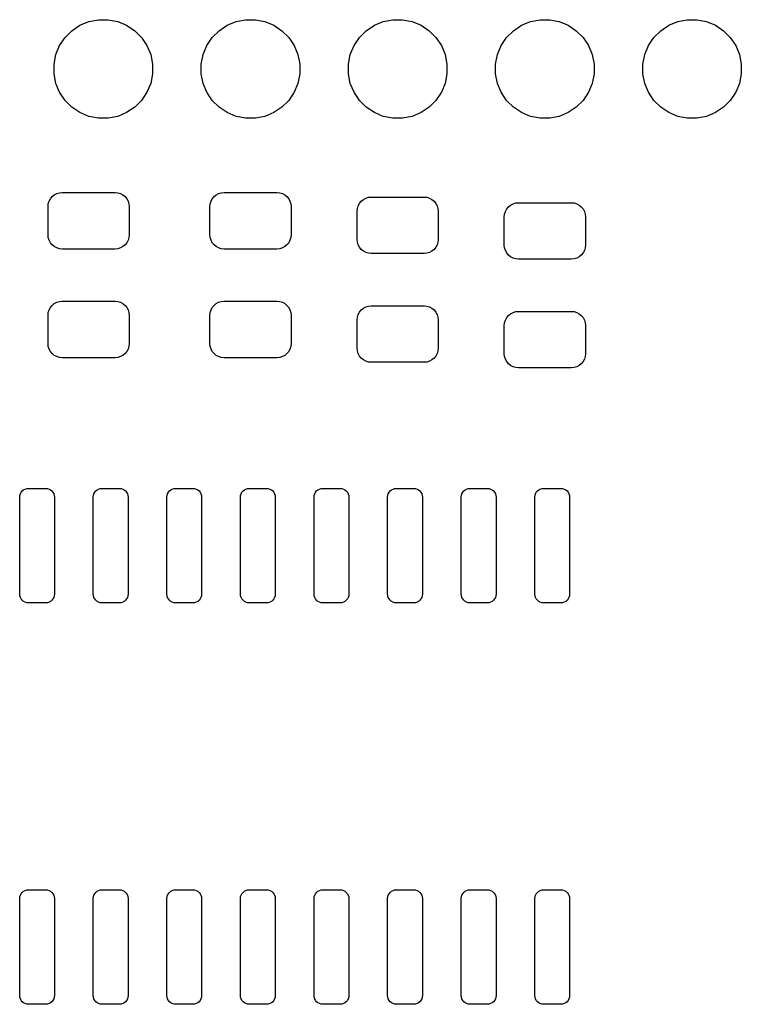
# Model space of a CAD drawing. Extents: x -0.28 to 2.62, y -2.15 to -0.12.
# Tile 3 of 7: x 0.65 to 1.14, y -1.06 to -0.39. Entities that reach past the tile are written whole.
import ezdxf

# ---------------------------------------------------------------- set-up
doc = ezdxf.new("R2010")
doc.units = 0
doc.header["$MEASUREMENT"] = 0
doc.layers.add('BLACK', color=7, linetype='CONTINUOUS')

msp = doc.modelspace()

# ---------------------------------------------------------------- linework, layer by layer
at = {"layer": 'BLACK', "linetype": 'CONTINUOUS'}
for p, q in [((0.694149, -0.390344), (0.700239, -0.387821)), ((0.700239, -0.387821), (0.706704, -0.386535)), ((0.706704, -0.386535), (0.713296, -0.386535)), ((0.713296, -0.386535), (0.719761, -0.387821)), ((0.719761, -0.387821), (0.725851, -0.390344)), ((0.794149, -0.390344), (0.800239, -0.387821)), ((0.800239, -0.387821), (0.806704, -0.386535)), ((0.806704, -0.386535), (0.813296, -0.386535)), ((0.813296, -0.386535), (0.819761, -0.387821)), ((0.819761, -0.387821), (0.825851, -0.390344)), ((0.894149, -0.390344), (0.900239, -0.387821)), ((0.900239, -0.387821), (0.906704, -0.386535)), ((0.906704, -0.386535), (0.913296, -0.386535)), ((0.913296, -0.386535), (0.919761, -0.387821)), ((0.919761, -0.387821), (0.925851, -0.390344)), ((0.994149, -0.390344), (1.00024, -0.387821)), ((1.00024, -0.387821), (1.0067, -0.386535)), ((1.0067, -0.386535), (1.0133, -0.386535)), ((1.0133, -0.386535), (1.01976, -0.387821)), ((1.01976, -0.387821), (1.02585, -0.390344)), ((1.09415, -0.390344), (1.10024, -0.387821)), ((1.10024, -0.387821), (1.1067, -0.386535)), ((1.1067, -0.386535), (1.1133, -0.386535)), ((1.1133, -0.386535), (1.11976, -0.387821)), ((1.11976, -0.387821), (1.12585, -0.390344)), ((0.684006, -0.398668), (0.688668, -0.394006)), ((0.688668, -0.394006), (0.694149, -0.390344)), ((0.725851, -0.390344), (0.731332, -0.394006)), ((0.731332, -0.394006), (0.735994, -0.398668)), ((0.784006, -0.398668), (0.788668, -0.394006)), ((0.788668, -0.394006), (0.794149, -0.390344)), ((0.825851, -0.390344), (0.831332, -0.394006)), ((0.831332, -0.394006), (0.835994, -0.398668)), ((0.884006, -0.398668), (0.888668, -0.394006)), ((0.888668, -0.394006), (0.894149, -0.390344)), ((0.925851, -0.390344), (0.931332, -0.394006)), ((0.931332, -0.394006), (0.935994, -0.398668)), ((0.984006, -0.398668), (0.988668, -0.394006)), ((0.988668, -0.394006), (0.994149, -0.390344)), ((1.02585, -0.390344), (1.03133, -0.394006)), ((1.03133, -0.394006), (1.03599, -0.398668)), ((1.08401, -0.398668), (1.08867, -0.394006)), ((1.08867, -0.394006), (1.09415, -0.390344)), ((1.12585, -0.390344), (1.13133, -0.394006)), ((1.13133, -0.394006), (1.13599, -0.398668)), ((0.680344, -0.404149), (0.684006, -0.398668)), ((0.735994, -0.398668), (0.739656, -0.404149)), ((0.780344, -0.404149), (0.784006, -0.398668)), ((0.835994, -0.398668), (0.839656, -0.404149)), ((0.880344, -0.404149), (0.884006, -0.398668)), ((0.935994, -0.398668), (0.939656, -0.404149)), ((0.980344, -0.404149), (0.984006, -0.398668)), ((1.03599, -0.398668), (1.03966, -0.404149)), ((1.08034, -0.404149), (1.08401, -0.398668)), ((1.13599, -0.398668), (1.13966, -0.404149)), ((0.677821, -0.410239), (0.680344, -0.404149)), ((0.739656, -0.404149), (0.742179, -0.410239)), ((0.777821, -0.410239), (0.780344, -0.404149)), ((0.839656, -0.404149), (0.842179, -0.410239)), ((0.877821, -0.410239), (0.880344, -0.404149)), ((0.939656, -0.404149), (0.942179, -0.410239)), ((0.977821, -0.410239), (0.980344, -0.404149)), ((1.03966, -0.404149), (1.04218, -0.410239)), ((1.07782, -0.410239), (1.08034, -0.404149)), ((1.13966, -0.404149), (1.14218, -0.410239)), ((0.676535, -0.416704), (0.677821, -0.410239)), ((0.742179, -0.410239), (0.743465, -0.416704)), ((0.776535, -0.416704), (0.777821, -0.410239)), ((0.842179, -0.410239), (0.843465, -0.416704)), ((0.876535, -0.416704), (0.877821, -0.410239)), ((0.942179, -0.410239), (0.943465, -0.416704)), ((0.976535, -0.416704), (0.977821, -0.410239)), ((1.04218, -0.410239), (1.04346, -0.416704)), ((1.07654, -0.416704), (1.07782, -0.410239)), ((1.14218, -0.410239), (1.14346, -0.416704)), ((0.676535, -0.423296), (0.676535, -0.416704)), ((0.743465, -0.416704), (0.743465, -0.423296)), ((0.776535, -0.423296), (0.776535, -0.416704)), ((0.843465, -0.416704), (0.843465, -0.423296)), ((0.876535, -0.423296), (0.876535, -0.416704)), ((0.943465, -0.416704), (0.943465, -0.423296)), ((0.976535, -0.423296), (0.976535, -0.416704)), ((1.04346, -0.416704), (1.04346, -0.423296)), ((1.07654, -0.423296), (1.07654, -0.416704)), ((1.14346, -0.416704), (1.14346, -0.423296)), ((0.677821, -0.429761), (0.676535, -0.423296)), ((0.743465, -0.423296), (0.742179, -0.429761)), ((0.777821, -0.429761), (0.776535, -0.423296)), ((0.843465, -0.423296), (0.842179, -0.429761)), ((0.877821, -0.429761), (0.876535, -0.423296)), ((0.943465, -0.423296), (0.942179, -0.429761)), ((0.977821, -0.429761), (0.976535, -0.423296)), ((1.04346, -0.423296), (1.04218, -0.429761)), ((1.07782, -0.429761), (1.07654, -0.423296)), ((1.14346, -0.423296), (1.14218, -0.429761)), ((0.680344, -0.435851), (0.677821, -0.429761)), ((0.742179, -0.429761), (0.739656, -0.435851)), ((0.780344, -0.435851), (0.777821, -0.429761)), ((0.842179, -0.429761), (0.839656, -0.435851)), ((0.880344, -0.435851), (0.877821, -0.429761)), ((0.942179, -0.429761), (0.939656, -0.435851)), ((0.980344, -0.435851), (0.977821, -0.429761)), ((1.04218, -0.429761), (1.03966, -0.435851)), ((1.08034, -0.435851), (1.07782, -0.429761)), ((1.14218, -0.429761), (1.13966, -0.435851)), ((0.684006, -0.441332), (0.680344, -0.435851)), ((0.739656, -0.435851), (0.735994, -0.441332)), ((0.784006, -0.441332), (0.780344, -0.435851)), ((0.839656, -0.435851), (0.835994, -0.441332)), ((0.884006, -0.441332), (0.880344, -0.435851)), ((0.939656, -0.435851), (0.935994, -0.441332)), ((0.984006, -0.441332), (0.980344, -0.435851)), ((1.03966, -0.435851), (1.03599, -0.441332)), ((1.08401, -0.441332), (1.08034, -0.435851)), ((1.13966, -0.435851), (1.13599, -0.441332)), ((0.688668, -0.445994), (0.684006, -0.441332)), ((0.694149, -0.449656), (0.688668, -0.445994)), ((0.731332, -0.445994), (0.725851, -0.449656)), ((0.735994, -0.441332), (0.731332, -0.445994)), ((0.788668, -0.445994), (0.784006, -0.441332)), ((0.794149, -0.449656), (0.788668, -0.445994)), ((0.831332, -0.445994), (0.825851, -0.449656)), ((0.835994, -0.441332), (0.831332, -0.445994)), ((0.888668, -0.445994), (0.884006, -0.441332)), ((0.894149, -0.449656), (0.888668, -0.445994)), ((0.931332, -0.445994), (0.925851, -0.449656)), ((0.935994, -0.441332), (0.931332, -0.445994)), ((0.988668, -0.445994), (0.984006, -0.441332)), ((0.994149, -0.449656), (0.988668, -0.445994)), ((1.03133, -0.445994), (1.02585, -0.449656)), ((1.03599, -0.441332), (1.03133, -0.445994)), ((1.08867, -0.445994), (1.08401, -0.441332)), ((1.09415, -0.449656), (1.08867, -0.445994)), ((1.13133, -0.445994), (1.12585, -0.449656)), ((1.13599, -0.441332), (1.13133, -0.445994)), ((0.700239, -0.452179), (0.694149, -0.449656)), ((0.706704, -0.453465), (0.700239, -0.452179)), ((0.713296, -0.453465), (0.706704, -0.453465)), ((0.719761, -0.452179), (0.713296, -0.453465)), ((0.725851, -0.449656), (0.719761, -0.452179)), ((0.800239, -0.452179), (0.794149, -0.449656)), ((0.806704, -0.453465), (0.800239, -0.452179)), ((0.813296, -0.453465), (0.806704, -0.453465)), ((0.819761, -0.452179), (0.813296, -0.453465)), ((0.825851, -0.449656), (0.819761, -0.452179)), ((0.900239, -0.452179), (0.894149, -0.449656)), ((0.906704, -0.453465), (0.900239, -0.452179)), ((0.913296, -0.453465), (0.906704, -0.453465)), ((0.919761, -0.452179), (0.913296, -0.453465)), ((0.925851, -0.449656), (0.919761, -0.452179)), ((1.00024, -0.452179), (0.994149, -0.449656)), ((1.0067, -0.453465), (1.00024, -0.452179)), ((1.0133, -0.453465), (1.0067, -0.453465)), ((1.01976, -0.452179), (1.0133, -0.453465)), ((1.02585, -0.449656), (1.01976, -0.452179)), ((1.10024, -0.452179), (1.09415, -0.449656)), ((1.1067, -0.453465), (1.10024, -0.452179)), ((1.1133, -0.453465), (1.1067, -0.453465)), ((1.11976, -0.452179), (1.1133, -0.453465)), ((1.12585, -0.449656), (1.11976, -0.452179)), ((0.673171, -0.509822), (0.674058, -0.508163)), ((0.674058, -0.508163), (0.675252, -0.506708)), ((0.675252, -0.506708), (0.676706, -0.505515)), ((0.676706, -0.505515), (0.678365, -0.504628)), ((0.678365, -0.504628), (0.680165, -0.504082)), ((0.680165, -0.504082), (0.682037, -0.503898)), ((0.682037, -0.503898), (0.717963, -0.503898)), ((0.717963, -0.503898), (0.719835, -0.504082)), ((0.719835, -0.504082), (0.721635, -0.504628)), ((0.721635, -0.504628), (0.723294, -0.505515)), ((0.723294, -0.505515), (0.724748, -0.506708)), ((0.724748, -0.506708), (0.725942, -0.508163)), ((0.725942, -0.508163), (0.726829, -0.509822)), ((0.783171, -0.509822), (0.784058, -0.508163)), ((0.784058, -0.508163), (0.785252, -0.506708)), ((0.785252, -0.506708), (0.786706, -0.505515)), ((0.786706, -0.505515), (0.788365, -0.504628)), ((0.788365, -0.504628), (0.790165, -0.504082)), ((0.790165, -0.504082), (0.792037, -0.503898)), ((0.792037, -0.503898), (0.827963, -0.503898)), ((0.827963, -0.503898), (0.829835, -0.504082)), ((0.829835, -0.504082), (0.831635, -0.504628)), ((0.831635, -0.504628), (0.833294, -0.505515)), ((0.833294, -0.505515), (0.834748, -0.506708)), ((0.834748, -0.506708), (0.835942, -0.508163)), ((0.835942, -0.508163), (0.836829, -0.509822)), ((0.886706, -0.508605), (0.888365, -0.507719)), ((0.888365, -0.507719), (0.890165, -0.507173)), ((0.890165, -0.507173), (0.892037, -0.506988)), ((0.892037, -0.506988), (0.927963, -0.506988)), ((0.927963, -0.506988), (0.929835, -0.507173)), ((0.929835, -0.507173), (0.931635, -0.507719)), ((0.931635, -0.507719), (0.933294, -0.508605)), ((0.672441, -0.513494), (0.672625, -0.511622)), ((0.672441, -0.532687), (0.672441, -0.513494)), ((0.672625, -0.511622), (0.673171, -0.509822)), ((0.726829, -0.509822), (0.727375, -0.511622)), ((0.727375, -0.511622), (0.727559, -0.513494)), ((0.727559, -0.513494), (0.727559, -0.532687)), ((0.782441, -0.513494), (0.782625, -0.511622)), ((0.782441, -0.532687), (0.782441, -0.513494)), ((0.782625, -0.511622), (0.783171, -0.509822)), ((0.836829, -0.509822), (0.837375, -0.511622)), ((0.837375, -0.511622), (0.837559, -0.513494)), ((0.837559, -0.513494), (0.837559, -0.532687)), ((0.882441, -0.516585), (0.882625, -0.514712)), ((0.882625, -0.514712), (0.883171, -0.512912)), ((0.883171, -0.512912), (0.884058, -0.511253)), ((0.884058, -0.511253), (0.885252, -0.509799)), ((0.885252, -0.509799), (0.886706, -0.508605)), ((0.933294, -0.508605), (0.934748, -0.509799)), ((0.934748, -0.509799), (0.935942, -0.511253)), ((0.935942, -0.511253), (0.936829, -0.512912)), ((0.936829, -0.512912), (0.937375, -0.514712)), ((0.937375, -0.514712), (0.937559, -0.516585)), ((0.984058, -0.515072), (0.985252, -0.513618)), ((0.985252, -0.513618), (0.986706, -0.512424)), ((0.986706, -0.512424), (0.988365, -0.511538)), ((0.988365, -0.511538), (0.990165, -0.510991)), ((0.990165, -0.510991), (0.992037, -0.510807)), ((0.992037, -0.510807), (1.02796, -0.510807)), ((1.02796, -0.510807), (1.02983, -0.510991)), ((1.02983, -0.510991), (1.03164, -0.511538)), ((1.03164, -0.511538), (1.03329, -0.512424)), ((1.03329, -0.512424), (1.03475, -0.513618)), ((1.03475, -0.513618), (1.03594, -0.515072)), ((0.882441, -0.535778), (0.882441, -0.516585)), ((0.937559, -0.516585), (0.937559, -0.535778)), ((0.982441, -0.520404), (0.982625, -0.518531)), ((0.982441, -0.539596), (0.982441, -0.520404)), ((0.982625, -0.518531), (0.983171, -0.516731)), ((0.983171, -0.516731), (0.984058, -0.515072)), ((1.03594, -0.515072), (1.03683, -0.516731)), ((1.03683, -0.516731), (1.03737, -0.518531)), ((1.03737, -0.518531), (1.03756, -0.520404)), ((1.03756, -0.520404), (1.03756, -0.539596)), ((0.672625, -0.534559), (0.672441, -0.532687)), ((0.673171, -0.536359), (0.672625, -0.534559)), ((0.727375, -0.534559), (0.726829, -0.536359)), ((0.727559, -0.532687), (0.727375, -0.534559)), ((0.782625, -0.534559), (0.782441, -0.532687)), ((0.783171, -0.536359), (0.782625, -0.534559)), ((0.837375, -0.534559), (0.836829, -0.536359)), ((0.837559, -0.532687), (0.837375, -0.534559)), ((0.674058, -0.538019), (0.673171, -0.536359)), ((0.675252, -0.539473), (0.674058, -0.538019)), ((0.676706, -0.540666), (0.675252, -0.539473)), ((0.678365, -0.541553), (0.676706, -0.540666)), ((0.680165, -0.542099), (0.678365, -0.541553)), ((0.721635, -0.541553), (0.719835, -0.542099)), ((0.723294, -0.540666), (0.721635, -0.541553)), ((0.724748, -0.539473), (0.723294, -0.540666)), ((0.725942, -0.538019), (0.724748, -0.539473)), ((0.726829, -0.536359), (0.725942, -0.538019)), ((0.784058, -0.538019), (0.783171, -0.536359)), ((0.785252, -0.539473), (0.784058, -0.538019)), ((0.786706, -0.540666), (0.785252, -0.539473)), ((0.788365, -0.541553), (0.786706, -0.540666)), ((0.790165, -0.542099), (0.788365, -0.541553)), ((0.831635, -0.541553), (0.829835, -0.542099)), ((0.833294, -0.540666), (0.831635, -0.541553)), ((0.834748, -0.539473), (0.833294, -0.540666)), ((0.835942, -0.538019), (0.834748, -0.539473)), ((0.836829, -0.536359), (0.835942, -0.538019)), ((0.882625, -0.53765), (0.882441, -0.535778)), ((0.883171, -0.53945), (0.882625, -0.53765)), ((0.884058, -0.541109), (0.883171, -0.53945)), ((0.885252, -0.542563), (0.884058, -0.541109)), ((0.935942, -0.541109), (0.934748, -0.542563)), ((0.936829, -0.53945), (0.935942, -0.541109)), ((0.937375, -0.53765), (0.936829, -0.53945)), ((0.937559, -0.535778), (0.937375, -0.53765)), ((0.982625, -0.541469), (0.982441, -0.539596)), ((0.983171, -0.543269), (0.982625, -0.541469)), ((1.03737, -0.541469), (1.03683, -0.543269)), ((1.03756, -0.539596), (1.03737, -0.541469)), ((0.682037, -0.542283), (0.680165, -0.542099)), ((0.717963, -0.542283), (0.682037, -0.542283)), ((0.719835, -0.542099), (0.717963, -0.542283)), ((0.792037, -0.542283), (0.790165, -0.542099)), ((0.827963, -0.542283), (0.792037, -0.542283)), ((0.829835, -0.542099), (0.827963, -0.542283)), ((0.886706, -0.543757), (0.885252, -0.542563)), ((0.888365, -0.544644), (0.886706, -0.543757)), ((0.890165, -0.54519), (0.888365, -0.544644)), ((0.892037, -0.545374), (0.890165, -0.54519)), ((0.927963, -0.545374), (0.892037, -0.545374)), ((0.929835, -0.54519), (0.927963, -0.545374)), ((0.931635, -0.544644), (0.929835, -0.54519)), ((0.933294, -0.543757), (0.931635, -0.544644)), ((0.934748, -0.542563), (0.933294, -0.543757)), ((0.984058, -0.544928), (0.983171, -0.543269)), ((0.985252, -0.546382), (0.984058, -0.544928)), ((0.986706, -0.547576), (0.985252, -0.546382)), ((0.988365, -0.548462), (0.986706, -0.547576)), ((1.03329, -0.547576), (1.03164, -0.548462)), ((1.03475, -0.546382), (1.03329, -0.547576)), ((1.03594, -0.544928), (1.03475, -0.546382)), ((1.03683, -0.543269), (1.03594, -0.544928)), ((0.990165, -0.549009), (0.988365, -0.548462)), ((0.992037, -0.549193), (0.990165, -0.549009)), ((1.02796, -0.549193), (0.992037, -0.549193)), ((1.02983, -0.549009), (1.02796, -0.549193)), ((1.03164, -0.548462), (1.02983, -0.549009)), ((0.674058, -0.581981), (0.675252, -0.580527)), ((0.675252, -0.580527), (0.676706, -0.579334)), ((0.676706, -0.579334), (0.678365, -0.578447)), ((0.678365, -0.578447), (0.680165, -0.577901)), ((0.680165, -0.577901), (0.682037, -0.577717)), ((0.682037, -0.577717), (0.717963, -0.577717)), ((0.717963, -0.577717), (0.719835, -0.577901)), ((0.719835, -0.577901), (0.721635, -0.578447)), ((0.721635, -0.578447), (0.723294, -0.579334)), ((0.723294, -0.579334), (0.724748, -0.580527)), ((0.724748, -0.580527), (0.725942, -0.581981)), ((0.784058, -0.581981), (0.785252, -0.580527)), ((0.785252, -0.580527), (0.786706, -0.579334)), ((0.786706, -0.579334), (0.788365, -0.578447)), ((0.788365, -0.578447), (0.790165, -0.577901)), ((0.790165, -0.577901), (0.792037, -0.577717)), ((0.792037, -0.577717), (0.827963, -0.577717)), ((0.827963, -0.577717), (0.829835, -0.577901)), ((0.829835, -0.577901), (0.831635, -0.578447)), ((0.831635, -0.578447), (0.833294, -0.579334)), ((0.833294, -0.579334), (0.834748, -0.580527)), ((0.834748, -0.580527), (0.835942, -0.581981)), ((0.886706, -0.582424), (0.888365, -0.581538)), ((0.888365, -0.581538), (0.890165, -0.580991)), ((0.890165, -0.580991), (0.892037, -0.580807)), ((0.892037, -0.580807), (0.927963, -0.580807)), ((0.927963, -0.580807), (0.929835, -0.580991)), ((0.929835, -0.580991), (0.931635, -0.581538)), ((0.931635, -0.581538), (0.933294, -0.582424)), ((0.672441, -0.587313), (0.672625, -0.585441)), ((0.672441, -0.606506), (0.672441, -0.587313)), ((0.672625, -0.585441), (0.673171, -0.583641)), ((0.673171, -0.583641), (0.674058, -0.581981)), ((0.725942, -0.581981), (0.726829, -0.583641)), ((0.726829, -0.583641), (0.727375, -0.585441)), ((0.727375, -0.585441), (0.727559, -0.587313)), ((0.727559, -0.587313), (0.727559, -0.606506)), ((0.782441, -0.587313), (0.782625, -0.585441)), ((0.782441, -0.606506), (0.782441, -0.587313)), ((0.782625, -0.585441), (0.783171, -0.583641)), ((0.783171, -0.583641), (0.784058, -0.581981)), ((0.835942, -0.581981), (0.836829, -0.583641)), ((0.836829, -0.583641), (0.837375, -0.585441)), ((0.837375, -0.585441), (0.837559, -0.587313)), ((0.837559, -0.587313), (0.837559, -0.606506)), ((0.882625, -0.588531), (0.883171, -0.586731)), ((0.883171, -0.586731), (0.884058, -0.585072)), ((0.884058, -0.585072), (0.885252, -0.583618)), ((0.885252, -0.583618), (0.886706, -0.582424)), ((0.933294, -0.582424), (0.934748, -0.583618)), ((0.934748, -0.583618), (0.935942, -0.585072)), ((0.935942, -0.585072), (0.936829, -0.586731)), ((0.936829, -0.586731), (0.937375, -0.588531)), ((0.984058, -0.588891), (0.985252, -0.587437)), ((0.985252, -0.587437), (0.986706, -0.586243)), ((0.986706, -0.586243), (0.988365, -0.585356)), ((0.988365, -0.585356), (0.990165, -0.58481)), ((0.990165, -0.58481), (0.992037, -0.584626)), ((0.992037, -0.584626), (1.02796, -0.584626)), ((1.02796, -0.584626), (1.02983, -0.58481)), ((1.02983, -0.58481), (1.03164, -0.585356)), ((1.03164, -0.585356), (1.03329, -0.586243)), ((1.03329, -0.586243), (1.03475, -0.587437)), ((1.03475, -0.587437), (1.03594, -0.588891)), ((0.882441, -0.590404), (0.882625, -0.588531)), ((0.882441, -0.609596), (0.882441, -0.590404)), ((0.937375, -0.588531), (0.937559, -0.590404)), ((0.937559, -0.590404), (0.937559, -0.609596)), ((0.982441, -0.594222), (0.982625, -0.59235)), ((0.982441, -0.613415), (0.982441, -0.594222)), ((0.982625, -0.59235), (0.983171, -0.59055)), ((0.983171, -0.59055), (0.984058, -0.588891)), ((1.03594, -0.588891), (1.03683, -0.59055)), ((1.03683, -0.59055), (1.03737, -0.59235)), ((1.03737, -0.59235), (1.03756, -0.594222)), ((1.03756, -0.594222), (1.03756, -0.613415)), ((0.672625, -0.608378), (0.672441, -0.606506)), ((0.673171, -0.610178), (0.672625, -0.608378)), ((0.727375, -0.608378), (0.726829, -0.610178)), ((0.727559, -0.606506), (0.727375, -0.608378)), ((0.782625, -0.608378), (0.782441, -0.606506)), ((0.783171, -0.610178), (0.782625, -0.608378)), ((0.837375, -0.608378), (0.836829, -0.610178)), ((0.837559, -0.606506), (0.837375, -0.608378)), ((0.674058, -0.611837), (0.673171, -0.610178)), ((0.675252, -0.613292), (0.674058, -0.611837)), ((0.676706, -0.614485), (0.675252, -0.613292)), ((0.678365, -0.615372), (0.676706, -0.614485)), ((0.723294, -0.614485), (0.721635, -0.615372)), ((0.724748, -0.613292), (0.723294, -0.614485)), ((0.725942, -0.611837), (0.724748, -0.613292)), ((0.726829, -0.610178), (0.725942, -0.611837)), ((0.784058, -0.611837), (0.783171, -0.610178)), ((0.785252, -0.613292), (0.784058, -0.611837)), ((0.786706, -0.614485), (0.785252, -0.613292)), ((0.788365, -0.615372), (0.786706, -0.614485)), ((0.833294, -0.614485), (0.831635, -0.615372)), ((0.834748, -0.613292), (0.833294, -0.614485)), ((0.835942, -0.611837), (0.834748, -0.613292)), ((0.836829, -0.610178), (0.835942, -0.611837)), ((0.882625, -0.611469), (0.882441, -0.609596)), ((0.883171, -0.613269), (0.882625, -0.611469)), ((0.884058, -0.614928), (0.883171, -0.613269)), ((0.885252, -0.616382), (0.884058, -0.614928)), ((0.935942, -0.614928), (0.934748, -0.616382)), ((0.936829, -0.613269), (0.935942, -0.614928)), ((0.937375, -0.611469), (0.936829, -0.613269)), ((0.937559, -0.609596), (0.937375, -0.611469)), ((0.982625, -0.615288), (0.982441, -0.613415)), ((1.03756, -0.613415), (1.03737, -0.615288)), ((0.680165, -0.615918), (0.678365, -0.615372)), ((0.682037, -0.616102), (0.680165, -0.615918)), ((0.717963, -0.616102), (0.682037, -0.616102)), ((0.719835, -0.615918), (0.717963, -0.616102)), ((0.721635, -0.615372), (0.719835, -0.615918)), ((0.790165, -0.615918), (0.788365, -0.615372)), ((0.792037, -0.616102), (0.790165, -0.615918)), ((0.827963, -0.616102), (0.792037, -0.616102)), ((0.829835, -0.615918), (0.827963, -0.616102)), ((0.831635, -0.615372), (0.829835, -0.615918)), ((0.886706, -0.617576), (0.885252, -0.616382)), ((0.888365, -0.618462), (0.886706, -0.617576)), ((0.890165, -0.619009), (0.888365, -0.618462)), ((0.892037, -0.619193), (0.890165, -0.619009)), ((0.927963, -0.619193), (0.892037, -0.619193)), ((0.929835, -0.619009), (0.927963, -0.619193)), ((0.931635, -0.618462), (0.929835, -0.619009)), ((0.933294, -0.617576), (0.931635, -0.618462)), ((0.934748, -0.616382), (0.933294, -0.617576)), ((0.983171, -0.617088), (0.982625, -0.615288)), ((0.984058, -0.618747), (0.983171, -0.617088)), ((0.985252, -0.620201), (0.984058, -0.618747)), ((0.986706, -0.621395), (0.985252, -0.620201)), ((0.988365, -0.622281), (0.986706, -0.621395)), ((1.03329, -0.621395), (1.03164, -0.622281)), ((1.03475, -0.620201), (1.03329, -0.621395)), ((1.03594, -0.618747), (1.03475, -0.620201)), ((1.03683, -0.617088), (1.03594, -0.618747)), ((1.03737, -0.615288), (1.03683, -0.617088)), ((0.990165, -0.622827), (0.988365, -0.622281)), ((0.992037, -0.623012), (0.990165, -0.622827)), ((1.02796, -0.623012), (0.992037, -0.623012)), ((1.02983, -0.622827), (1.02796, -0.623012)), ((1.03164, -0.622281), (1.02983, -0.622827)), ((0.653302, -0.709557), (0.653639, -0.708449)), ((0.653639, -0.708449), (0.654184, -0.707428)), ((0.654184, -0.707428), (0.654919, -0.706533)), ((0.654919, -0.706533), (0.655814, -0.705798)), ((0.655814, -0.705798), (0.656835, -0.705253)), ((0.656835, -0.705253), (0.657942, -0.704917)), ((0.657942, -0.704917), (0.659094, -0.704803)), ((0.659094, -0.704803), (0.670906, -0.704803)), ((0.670906, -0.704803), (0.672058, -0.704917)), ((0.672058, -0.704917), (0.673165, -0.705253)), ((0.673165, -0.705253), (0.674186, -0.705798)), ((0.674186, -0.705798), (0.675081, -0.706533)), ((0.675081, -0.706533), (0.675816, -0.707428)), ((0.675816, -0.707428), (0.676361, -0.708449)), ((0.676361, -0.708449), (0.676698, -0.709557)), ((0.703302, -0.709557), (0.703639, -0.708449)), ((0.703639, -0.708449), (0.704184, -0.707428)), ((0.704184, -0.707428), (0.704919, -0.706533)), ((0.704919, -0.706533), (0.705814, -0.705798)), ((0.705814, -0.705798), (0.706835, -0.705253)), ((0.706835, -0.705253), (0.707942, -0.704917)), ((0.707942, -0.704917), (0.709094, -0.704803)), ((0.709094, -0.704803), (0.720906, -0.704803)), ((0.720906, -0.704803), (0.722058, -0.704917)), ((0.722058, -0.704917), (0.723165, -0.705253)), ((0.723165, -0.705253), (0.724186, -0.705798)), ((0.724186, -0.705798), (0.725081, -0.706533)), ((0.725081, -0.706533), (0.725816, -0.707428)), ((0.725816, -0.707428), (0.726361, -0.708449)), ((0.726361, -0.708449), (0.726698, -0.709557)), ((0.753302, -0.709557), (0.753639, -0.708449)), ((0.753639, -0.708449), (0.754184, -0.707428)), ((0.754184, -0.707428), (0.754919, -0.706533)), ((0.754919, -0.706533), (0.755814, -0.705798)), ((0.755814, -0.705798), (0.756835, -0.705253)), ((0.756835, -0.705253), (0.757942, -0.704917)), ((0.757942, -0.704917), (0.759094, -0.704803)), ((0.759094, -0.704803), (0.770906, -0.704803)), ((0.770906, -0.704803), (0.772058, -0.704917)), ((0.772058, -0.704917), (0.773165, -0.705253)), ((0.773165, -0.705253), (0.774186, -0.705798)), ((0.774186, -0.705798), (0.775081, -0.706533)), ((0.775081, -0.706533), (0.775816, -0.707428)), ((0.775816, -0.707428), (0.776361, -0.708449)), ((0.776361, -0.708449), (0.776698, -0.709557)), ((0.803302, -0.709557), (0.803639, -0.708449)), ((0.803639, -0.708449), (0.804184, -0.707428)), ((0.804184, -0.707428), (0.804919, -0.706533)), ((0.804919, -0.706533), (0.805814, -0.705798)), ((0.805814, -0.705798), (0.806835, -0.705253)), ((0.806835, -0.705253), (0.807942, -0.704917)), ((0.807942, -0.704917), (0.809094, -0.704803)), ((0.809094, -0.704803), (0.820906, -0.704803)), ((0.820906, -0.704803), (0.822058, -0.704917)), ((0.822058, -0.704917), (0.823165, -0.705253)), ((0.823165, -0.705253), (0.824186, -0.705798)), ((0.824186, -0.705798), (0.825081, -0.706533)), ((0.825081, -0.706533), (0.825816, -0.707428)), ((0.825816, -0.707428), (0.826361, -0.708449)), ((0.826361, -0.708449), (0.826698, -0.709557)), ((0.853302, -0.709557), (0.853639, -0.708449)), ((0.853639, -0.708449), (0.854184, -0.707428)), ((0.854184, -0.707428), (0.854919, -0.706533)), ((0.854919, -0.706533), (0.855814, -0.705798)), ((0.855814, -0.705798), (0.856835, -0.705253)), ((0.856835, -0.705253), (0.857942, -0.704917)), ((0.857942, -0.704917), (0.859094, -0.704803)), ((0.859094, -0.704803), (0.870906, -0.704803)), ((0.870906, -0.704803), (0.872058, -0.704917)), ((0.872058, -0.704917), (0.873165, -0.705253)), ((0.873165, -0.705253), (0.874186, -0.705798)), ((0.874186, -0.705798), (0.875081, -0.706533)), ((0.875081, -0.706533), (0.875816, -0.707428)), ((0.875816, -0.707428), (0.876361, -0.708449)), ((0.876361, -0.708449), (0.876698, -0.709557)), ((0.903302, -0.709557), (0.903639, -0.708449)), ((0.903639, -0.708449), (0.904184, -0.707428)), ((0.904184, -0.707428), (0.904919, -0.706533)), ((0.904919, -0.706533), (0.905814, -0.705798)), ((0.905814, -0.705798), (0.906835, -0.705253)), ((0.906835, -0.705253), (0.907942, -0.704917)), ((0.907942, -0.704917), (0.909094, -0.704803)), ((0.909094, -0.704803), (0.920906, -0.704803)), ((0.920906, -0.704803), (0.922058, -0.704917)), ((0.922058, -0.704917), (0.923165, -0.705253)), ((0.923165, -0.705253), (0.924186, -0.705798)), ((0.924186, -0.705798), (0.925081, -0.706533)), ((0.925081, -0.706533), (0.925816, -0.707428)), ((0.925816, -0.707428), (0.926361, -0.708449)), ((0.926361, -0.708449), (0.926698, -0.709557)), ((0.953302, -0.709557), (0.953639, -0.708449)), ((0.953639, -0.708449), (0.954184, -0.707428)), ((0.954184, -0.707428), (0.954919, -0.706533)), ((0.954919, -0.706533), (0.955814, -0.705798)), ((0.955814, -0.705798), (0.956835, -0.705253)), ((0.956835, -0.705253), (0.957942, -0.704917)), ((0.957942, -0.704917), (0.959094, -0.704803)), ((0.959094, -0.704803), (0.970906, -0.704803)), ((0.970906, -0.704803), (0.972058, -0.704917)), ((0.972058, -0.704917), (0.973165, -0.705253)), ((0.973165, -0.705253), (0.974186, -0.705798)), ((0.974186, -0.705798), (0.975081, -0.706533)), ((0.975081, -0.706533), (0.975816, -0.707428)), ((0.975816, -0.707428), (0.976361, -0.708449)), ((0.976361, -0.708449), (0.976698, -0.709557)), ((1.0033, -0.709557), (1.00364, -0.708449)), ((1.00364, -0.708449), (1.00418, -0.707428)), ((1.00418, -0.707428), (1.00492, -0.706533)), ((1.00492, -0.706533), (1.00581, -0.705798)), ((1.00581, -0.705798), (1.00683, -0.705253)), ((1.00683, -0.705253), (1.00794, -0.704917)), ((1.00794, -0.704917), (1.00909, -0.704803)), ((1.00909, -0.704803), (1.02091, -0.704803)), ((1.02091, -0.704803), (1.02206, -0.704917)), ((1.02206, -0.704917), (1.02317, -0.705253)), ((1.02317, -0.705253), (1.02419, -0.705798)), ((1.02419, -0.705798), (1.02508, -0.706533)), ((1.02508, -0.706533), (1.02582, -0.707428)), ((1.02582, -0.707428), (1.02636, -0.708449)), ((1.02636, -0.708449), (1.0267, -0.709557)), ((0.653189, -0.710709), (0.653302, -0.709557)), ((0.653189, -0.776654), (0.653189, -0.710709)), ((0.676698, -0.709557), (0.676811, -0.710709)), ((0.676811, -0.710709), (0.676811, -0.776654)), ((0.703189, -0.710709), (0.703302, -0.709557)), ((0.703189, -0.776654), (0.703189, -0.710709)), ((0.726698, -0.709557), (0.726811, -0.710709)), ((0.726811, -0.710709), (0.726811, -0.776654)), ((0.753189, -0.710709), (0.753302, -0.709557)), ((0.753189, -0.776654), (0.753189, -0.710709)), ((0.776698, -0.709557), (0.776811, -0.710709)), ((0.776811, -0.710709), (0.776811, -0.776654)), ((0.803189, -0.710709), (0.803302, -0.709557)), ((0.803189, -0.776654), (0.803189, -0.710709)), ((0.826698, -0.709557), (0.826811, -0.710709)), ((0.826811, -0.710709), (0.826811, -0.776654)), ((0.853189, -0.710709), (0.853302, -0.709557)), ((0.853189, -0.776654), (0.853189, -0.710709)), ((0.876698, -0.709557), (0.876811, -0.710709)), ((0.876811, -0.710709), (0.876811, -0.776654)), ((0.903189, -0.710709), (0.903302, -0.709557)), ((0.903189, -0.776654), (0.903189, -0.710709)), ((0.926698, -0.709557), (0.926811, -0.710709)), ((0.926811, -0.710709), (0.926811, -0.776654)), ((0.953189, -0.710709), (0.953302, -0.709557)), ((0.953189, -0.776654), (0.953189, -0.710709)), ((0.976698, -0.709557), (0.976811, -0.710709)), ((0.976811, -0.710709), (0.976811, -0.776654)), ((1.00319, -0.710709), (1.0033, -0.709557)), ((1.00319, -0.776654), (1.00319, -0.710709)), ((1.0267, -0.709557), (1.02681, -0.710709)), ((1.02681, -0.710709), (1.02681, -0.776654)), ((0.653302, -0.777806), (0.653189, -0.776654)), ((0.653639, -0.778914), (0.653302, -0.777806)), ((0.654184, -0.779934), (0.653639, -0.778914)), ((0.654919, -0.780829), (0.654184, -0.779934)), ((0.655814, -0.781564), (0.654919, -0.780829)), ((0.656835, -0.78211), (0.655814, -0.781564)), ((0.657942, -0.782446), (0.656835, -0.78211)), ((0.673165, -0.78211), (0.672058, -0.782446)), ((0.674186, -0.781564), (0.673165, -0.78211)), ((0.675081, -0.780829), (0.674186, -0.781564)), ((0.675816, -0.779934), (0.675081, -0.780829)), ((0.676361, -0.778914), (0.675816, -0.779934)), ((0.676698, -0.777806), (0.676361, -0.778914)), ((0.676811, -0.776654), (0.676698, -0.777806)), ((0.703302, -0.777806), (0.703189, -0.776654)), ((0.703639, -0.778914), (0.703302, -0.777806)), ((0.704184, -0.779934), (0.703639, -0.778914)), ((0.704919, -0.780829), (0.704184, -0.779934)), ((0.705814, -0.781564), (0.704919, -0.780829)), ((0.706835, -0.78211), (0.705814, -0.781564)), ((0.707942, -0.782446), (0.706835, -0.78211)), ((0.723165, -0.78211), (0.722058, -0.782446)), ((0.724186, -0.781564), (0.723165, -0.78211)), ((0.725081, -0.780829), (0.724186, -0.781564)), ((0.725816, -0.779934), (0.725081, -0.780829)), ((0.726361, -0.778914), (0.725816, -0.779934)), ((0.726698, -0.777806), (0.726361, -0.778914)), ((0.726811, -0.776654), (0.726698, -0.777806)), ((0.753302, -0.777806), (0.753189, -0.776654)), ((0.753639, -0.778914), (0.753302, -0.777806)), ((0.754184, -0.779934), (0.753639, -0.778914)), ((0.754919, -0.780829), (0.754184, -0.779934)), ((0.755814, -0.781564), (0.754919, -0.780829)), ((0.756835, -0.78211), (0.755814, -0.781564)), ((0.757942, -0.782446), (0.756835, -0.78211)), ((0.773165, -0.78211), (0.772058, -0.782446)), ((0.774186, -0.781564), (0.773165, -0.78211)), ((0.775081, -0.780829), (0.774186, -0.781564)), ((0.775816, -0.779934), (0.775081, -0.780829)), ((0.776361, -0.778914), (0.775816, -0.779934)), ((0.776698, -0.777806), (0.776361, -0.778914)), ((0.776811, -0.776654), (0.776698, -0.777806)), ((0.803302, -0.777806), (0.803189, -0.776654)), ((0.803639, -0.778914), (0.803302, -0.777806)), ((0.804184, -0.779934), (0.803639, -0.778914)), ((0.804919, -0.780829), (0.804184, -0.779934)), ((0.805814, -0.781564), (0.804919, -0.780829)), ((0.806835, -0.78211), (0.805814, -0.781564)), ((0.807942, -0.782446), (0.806835, -0.78211)), ((0.823165, -0.78211), (0.822058, -0.782446)), ((0.824186, -0.781564), (0.823165, -0.78211)), ((0.825081, -0.780829), (0.824186, -0.781564)), ((0.825816, -0.779934), (0.825081, -0.780829)), ((0.826361, -0.778914), (0.825816, -0.779934)), ((0.826698, -0.777806), (0.826361, -0.778914)), ((0.826811, -0.776654), (0.826698, -0.777806)), ((0.853302, -0.777806), (0.853189, -0.776654)), ((0.853639, -0.778914), (0.853302, -0.777806)), ((0.854184, -0.779934), (0.853639, -0.778914)), ((0.854919, -0.780829), (0.854184, -0.779934)), ((0.855814, -0.781564), (0.854919, -0.780829)), ((0.856835, -0.78211), (0.855814, -0.781564)), ((0.857942, -0.782446), (0.856835, -0.78211)), ((0.873165, -0.78211), (0.872058, -0.782446)), ((0.874186, -0.781564), (0.873165, -0.78211)), ((0.875081, -0.780829), (0.874186, -0.781564)), ((0.875816, -0.779934), (0.875081, -0.780829)), ((0.876361, -0.778914), (0.875816, -0.779934)), ((0.876698, -0.777806), (0.876361, -0.778914)), ((0.876811, -0.776654), (0.876698, -0.777806)), ((0.903302, -0.777806), (0.903189, -0.776654)), ((0.903639, -0.778914), (0.903302, -0.777806)), ((0.904184, -0.779934), (0.903639, -0.778914)), ((0.904919, -0.780829), (0.904184, -0.779934)), ((0.905814, -0.781564), (0.904919, -0.780829)), ((0.906835, -0.78211), (0.905814, -0.781564)), ((0.907942, -0.782446), (0.906835, -0.78211)), ((0.923165, -0.78211), (0.922058, -0.782446)), ((0.924186, -0.781564), (0.923165, -0.78211)), ((0.925081, -0.780829), (0.924186, -0.781564)), ((0.925816, -0.779934), (0.925081, -0.780829)), ((0.926361, -0.778914), (0.925816, -0.779934)), ((0.926698, -0.777806), (0.926361, -0.778914)), ((0.926811, -0.776654), (0.926698, -0.777806)), ((0.953302, -0.777806), (0.953189, -0.776654)), ((0.953639, -0.778914), (0.953302, -0.777806)), ((0.954184, -0.779934), (0.953639, -0.778914)), ((0.954919, -0.780829), (0.954184, -0.779934)), ((0.955814, -0.781564), (0.954919, -0.780829)), ((0.956835, -0.78211), (0.955814, -0.781564)), ((0.957942, -0.782446), (0.956835, -0.78211)), ((0.973165, -0.78211), (0.972058, -0.782446)), ((0.974186, -0.781564), (0.973165, -0.78211)), ((0.975081, -0.780829), (0.974186, -0.781564)), ((0.975816, -0.779934), (0.975081, -0.780829)), ((0.976361, -0.778914), (0.975816, -0.779934)), ((0.976698, -0.777806), (0.976361, -0.778914)), ((0.976811, -0.776654), (0.976698, -0.777806)), ((1.0033, -0.777806), (1.00319, -0.776654)), ((1.00364, -0.778914), (1.0033, -0.777806)), ((1.00418, -0.779934), (1.00364, -0.778914)), ((1.00492, -0.780829), (1.00418, -0.779934)), ((1.00581, -0.781564), (1.00492, -0.780829)), ((1.00683, -0.78211), (1.00581, -0.781564)), ((1.00794, -0.782446), (1.00683, -0.78211)), ((1.02317, -0.78211), (1.02206, -0.782446)), ((1.02419, -0.781564), (1.02317, -0.78211)), ((1.02508, -0.780829), (1.02419, -0.781564)), ((1.02582, -0.779934), (1.02508, -0.780829)), ((1.02636, -0.778914), (1.02582, -0.779934)), ((1.0267, -0.777806), (1.02636, -0.778914)), ((1.02681, -0.776654), (1.0267, -0.777806)), ((0.659094, -0.782559), (0.657942, -0.782446)), ((0.670906, -0.782559), (0.659094, -0.782559)), ((0.672058, -0.782446), (0.670906, -0.782559)), ((0.709094, -0.782559), (0.707942, -0.782446)), ((0.720906, -0.782559), (0.709094, -0.782559)), ((0.722058, -0.782446), (0.720906, -0.782559)), ((0.759094, -0.782559), (0.757942, -0.782446)), ((0.770906, -0.782559), (0.759094, -0.782559)), ((0.772058, -0.782446), (0.770906, -0.782559)), ((0.809094, -0.782559), (0.807942, -0.782446)), ((0.820906, -0.782559), (0.809094, -0.782559)), ((0.822058, -0.782446), (0.820906, -0.782559)), ((0.859094, -0.782559), (0.857942, -0.782446)), ((0.870906, -0.782559), (0.859094, -0.782559)), ((0.872058, -0.782446), (0.870906, -0.782559)), ((0.909094, -0.782559), (0.907942, -0.782446)), ((0.920906, -0.782559), (0.909094, -0.782559)), ((0.922058, -0.782446), (0.920906, -0.782559)), ((0.959094, -0.782559), (0.957942, -0.782446)), ((0.970906, -0.782559), (0.959094, -0.782559)), ((0.972058, -0.782446), (0.970906, -0.782559)), ((1.00909, -0.782559), (1.00794, -0.782446)), ((1.02091, -0.782559), (1.00909, -0.782559)), ((1.02206, -0.782446), (1.02091, -0.782559)), ((0.653189, -0.983346), (0.653302, -0.982194)), ((0.653302, -0.982194), (0.653639, -0.981086)), ((0.653639, -0.981086), (0.654184, -0.980066)), ((0.654184, -0.980066), (0.654919, -0.979171)), ((0.654919, -0.979171), (0.655814, -0.978436)), ((0.655814, -0.978436), (0.656835, -0.97789)), ((0.656835, -0.97789), (0.657942, -0.977554)), ((0.657942, -0.977554), (0.659094, -0.977441)), ((0.659094, -0.977441), (0.670906, -0.977441)), ((0.670906, -0.977441), (0.672058, -0.977554)), ((0.672058, -0.977554), (0.673165, -0.97789)), ((0.673165, -0.97789), (0.674186, -0.978436)), ((0.674186, -0.978436), (0.675081, -0.979171)), ((0.675081, -0.979171), (0.675816, -0.980066)), ((0.675816, -0.980066), (0.676361, -0.981086)), ((0.676361, -0.981086), (0.676698, -0.982194)), ((0.676698, -0.982194), (0.676811, -0.983346)), ((0.703189, -0.983346), (0.703302, -0.982194)), ((0.703302, -0.982194), (0.703639, -0.981086)), ((0.703639, -0.981086), (0.704184, -0.980066)), ((0.704184, -0.980066), (0.704919, -0.979171)), ((0.704919, -0.979171), (0.705814, -0.978436)), ((0.705814, -0.978436), (0.706835, -0.97789)), ((0.706835, -0.97789), (0.707942, -0.977554)), ((0.707942, -0.977554), (0.709094, -0.977441)), ((0.709094, -0.977441), (0.720906, -0.977441)), ((0.720906, -0.977441), (0.722058, -0.977554)), ((0.722058, -0.977554), (0.723165, -0.97789)), ((0.723165, -0.97789), (0.724186, -0.978436)), ((0.724186, -0.978436), (0.725081, -0.979171)), ((0.725081, -0.979171), (0.725816, -0.980066)), ((0.725816, -0.980066), (0.726361, -0.981086)), ((0.726361, -0.981086), (0.726698, -0.982194)), ((0.726698, -0.982194), (0.726811, -0.983346)), ((0.753189, -0.983346), (0.753302, -0.982194)), ((0.753302, -0.982194), (0.753639, -0.981086)), ((0.753639, -0.981086), (0.754184, -0.980066)), ((0.754184, -0.980066), (0.754919, -0.979171)), ((0.754919, -0.979171), (0.755814, -0.978436)), ((0.755814, -0.978436), (0.756835, -0.97789)), ((0.756835, -0.97789), (0.757942, -0.977554)), ((0.757942, -0.977554), (0.759094, -0.977441)), ((0.759094, -0.977441), (0.770906, -0.977441)), ((0.770906, -0.977441), (0.772058, -0.977554)), ((0.772058, -0.977554), (0.773165, -0.97789)), ((0.773165, -0.97789), (0.774186, -0.978436)), ((0.774186, -0.978436), (0.775081, -0.979171)), ((0.775081, -0.979171), (0.775816, -0.980066)), ((0.775816, -0.980066), (0.776361, -0.981086)), ((0.776361, -0.981086), (0.776698, -0.982194)), ((0.776698, -0.982194), (0.776811, -0.983346)), ((0.803189, -0.983346), (0.803302, -0.982194)), ((0.803302, -0.982194), (0.803639, -0.981086)), ((0.803639, -0.981086), (0.804184, -0.980066)), ((0.804184, -0.980066), (0.804919, -0.979171)), ((0.804919, -0.979171), (0.805814, -0.978436)), ((0.805814, -0.978436), (0.806835, -0.97789)), ((0.806835, -0.97789), (0.807942, -0.977554)), ((0.807942, -0.977554), (0.809094, -0.977441)), ((0.809094, -0.977441), (0.820906, -0.977441)), ((0.820906, -0.977441), (0.822058, -0.977554)), ((0.822058, -0.977554), (0.823165, -0.97789)), ((0.823165, -0.97789), (0.824186, -0.978436)), ((0.824186, -0.978436), (0.825081, -0.979171)), ((0.825081, -0.979171), (0.825816, -0.980066)), ((0.825816, -0.980066), (0.826361, -0.981086)), ((0.826361, -0.981086), (0.826698, -0.982194)), ((0.826698, -0.982194), (0.826811, -0.983346)), ((0.853189, -0.983346), (0.853302, -0.982194)), ((0.853302, -0.982194), (0.853639, -0.981086)), ((0.853639, -0.981086), (0.854184, -0.980066)), ((0.854184, -0.980066), (0.854919, -0.979171)), ((0.854919, -0.979171), (0.855814, -0.978436)), ((0.855814, -0.978436), (0.856835, -0.97789)), ((0.856835, -0.97789), (0.857942, -0.977554)), ((0.857942, -0.977554), (0.859094, -0.977441)), ((0.859094, -0.977441), (0.870906, -0.977441)), ((0.870906, -0.977441), (0.872058, -0.977554)), ((0.872058, -0.977554), (0.873165, -0.97789)), ((0.873165, -0.97789), (0.874186, -0.978436)), ((0.874186, -0.978436), (0.875081, -0.979171)), ((0.875081, -0.979171), (0.875816, -0.980066)), ((0.875816, -0.980066), (0.876361, -0.981086)), ((0.876361, -0.981086), (0.876698, -0.982194)), ((0.876698, -0.982194), (0.876811, -0.983346)), ((0.903189, -0.983346), (0.903302, -0.982194)), ((0.903302, -0.982194), (0.903639, -0.981086)), ((0.903639, -0.981086), (0.904184, -0.980066)), ((0.904184, -0.980066), (0.904919, -0.979171)), ((0.904919, -0.979171), (0.905814, -0.978436)), ((0.905814, -0.978436), (0.906835, -0.97789)), ((0.906835, -0.97789), (0.907942, -0.977554)), ((0.907942, -0.977554), (0.909094, -0.977441)), ((0.909094, -0.977441), (0.920906, -0.977441)), ((0.920906, -0.977441), (0.922058, -0.977554)), ((0.922058, -0.977554), (0.923165, -0.97789)), ((0.923165, -0.97789), (0.924186, -0.978436)), ((0.924186, -0.978436), (0.925081, -0.979171)), ((0.925081, -0.979171), (0.925816, -0.980066)), ((0.925816, -0.980066), (0.926361, -0.981086)), ((0.926361, -0.981086), (0.926698, -0.982194)), ((0.926698, -0.982194), (0.926811, -0.983346)), ((0.953189, -0.983346), (0.953302, -0.982194)), ((0.953302, -0.982194), (0.953639, -0.981086)), ((0.953639, -0.981086), (0.954184, -0.980066)), ((0.954184, -0.980066), (0.954919, -0.979171)), ((0.954919, -0.979171), (0.955814, -0.978436)), ((0.955814, -0.978436), (0.956835, -0.97789)), ((0.956835, -0.97789), (0.957942, -0.977554)), ((0.957942, -0.977554), (0.959094, -0.977441)), ((0.959094, -0.977441), (0.970906, -0.977441)), ((0.970906, -0.977441), (0.972058, -0.977554)), ((0.972058, -0.977554), (0.973165, -0.97789)), ((0.973165, -0.97789), (0.974186, -0.978436)), ((0.974186, -0.978436), (0.975081, -0.979171)), ((0.975081, -0.979171), (0.975816, -0.980066)), ((0.975816, -0.980066), (0.976361, -0.981086)), ((0.976361, -0.981086), (0.976698, -0.982194)), ((0.976698, -0.982194), (0.976811, -0.983346)), ((1.00319, -0.983346), (1.0033, -0.982194)), ((1.0033, -0.982194), (1.00364, -0.981086)), ((1.00364, -0.981086), (1.00418, -0.980066)), ((1.00418, -0.980066), (1.00492, -0.979171)), ((1.00492, -0.979171), (1.00581, -0.978436)), ((1.00581, -0.978436), (1.00683, -0.97789)), ((1.00683, -0.97789), (1.00794, -0.977554)), ((1.00794, -0.977554), (1.00909, -0.977441)), ((1.00909, -0.977441), (1.02091, -0.977441)), ((1.02091, -0.977441), (1.02206, -0.977554)), ((1.02206, -0.977554), (1.02317, -0.97789)), ((1.02317, -0.97789), (1.02419, -0.978436)), ((1.02419, -0.978436), (1.02508, -0.979171)), ((1.02508, -0.979171), (1.02582, -0.980066)), ((1.02582, -0.980066), (1.02636, -0.981086)), ((1.02636, -0.981086), (1.0267, -0.982194)), ((1.0267, -0.982194), (1.02681, -0.983346)), ((0.653189, -1.04929), (0.653189, -0.983346)), ((0.676811, -0.983346), (0.676811, -1.04929)), ((0.703189, -1.04929), (0.703189, -0.983346)), ((0.726811, -0.983346), (0.726811, -1.04929)), ((0.753189, -1.04929), (0.753189, -0.983346)), ((0.776811, -0.983346), (0.776811, -1.04929)), ((0.803189, -1.04929), (0.803189, -0.983346)), ((0.826811, -0.983346), (0.826811, -1.04929)), ((0.853189, -1.04929), (0.853189, -0.983346)), ((0.876811, -0.983346), (0.876811, -1.04929)), ((0.903189, -1.04929), (0.903189, -0.983346)), ((0.926811, -0.983346), (0.926811, -1.04929)), ((0.953189, -1.04929), (0.953189, -0.983346)), ((0.976811, -0.983346), (0.976811, -1.04929)), ((1.00319, -1.04929), (1.00319, -0.983346)), ((1.02681, -0.983346), (1.02681, -1.04929)), ((0.653302, -1.05044), (0.653189, -1.04929)), ((0.676811, -1.04929), (0.676698, -1.05044)), ((0.703302, -1.05044), (0.703189, -1.04929)), ((0.726811, -1.04929), (0.726698, -1.05044)), ((0.753302, -1.05044), (0.753189, -1.04929)), ((0.776811, -1.04929), (0.776698, -1.05044)), ((0.803302, -1.05044), (0.803189, -1.04929)), ((0.826811, -1.04929), (0.826698, -1.05044)), ((0.853302, -1.05044), (0.853189, -1.04929)), ((0.876811, -1.04929), (0.876698, -1.05044)), ((0.903302, -1.05044), (0.903189, -1.04929)), ((0.926811, -1.04929), (0.926698, -1.05044)), ((0.953302, -1.05044), (0.953189, -1.04929)), ((0.976811, -1.04929), (0.976698, -1.05044)), ((1.0033, -1.05044), (1.00319, -1.04929)), ((1.02681, -1.04929), (1.0267, -1.05044)), ((0.653639, -1.05155), (0.653302, -1.05044)), ((0.654184, -1.05257), (0.653639, -1.05155)), ((0.654919, -1.05347), (0.654184, -1.05257)), ((0.655814, -1.0542), (0.654919, -1.05347)), ((0.656835, -1.05475), (0.655814, -1.0542)), ((0.657942, -1.05508), (0.656835, -1.05475)), ((0.659094, -1.0552), (0.657942, -1.05508)), ((0.670906, -1.0552), (0.659094, -1.0552)), ((0.672058, -1.05508), (0.670906, -1.0552)), ((0.673165, -1.05475), (0.672058, -1.05508)), ((0.674186, -1.0542), (0.673165, -1.05475)), ((0.675081, -1.05347), (0.674186, -1.0542)), ((0.675816, -1.05257), (0.675081, -1.05347)), ((0.676361, -1.05155), (0.675816, -1.05257)), ((0.676698, -1.05044), (0.676361, -1.05155)), ((0.703639, -1.05155), (0.703302, -1.05044)), ((0.704184, -1.05257), (0.703639, -1.05155)), ((0.704919, -1.05347), (0.704184, -1.05257)), ((0.705814, -1.0542), (0.704919, -1.05347)), ((0.706835, -1.05475), (0.705814, -1.0542)), ((0.707942, -1.05508), (0.706835, -1.05475)), ((0.709094, -1.0552), (0.707942, -1.05508)), ((0.720906, -1.0552), (0.709094, -1.0552)), ((0.722058, -1.05508), (0.720906, -1.0552)), ((0.723165, -1.05475), (0.722058, -1.05508)), ((0.724186, -1.0542), (0.723165, -1.05475)), ((0.725081, -1.05347), (0.724186, -1.0542)), ((0.725816, -1.05257), (0.725081, -1.05347)), ((0.726361, -1.05155), (0.725816, -1.05257)), ((0.726698, -1.05044), (0.726361, -1.05155)), ((0.753639, -1.05155), (0.753302, -1.05044)), ((0.754184, -1.05257), (0.753639, -1.05155)), ((0.754919, -1.05347), (0.754184, -1.05257)), ((0.755814, -1.0542), (0.754919, -1.05347)), ((0.756835, -1.05475), (0.755814, -1.0542)), ((0.757942, -1.05508), (0.756835, -1.05475)), ((0.759094, -1.0552), (0.757942, -1.05508)), ((0.770906, -1.0552), (0.759094, -1.0552)), ((0.772058, -1.05508), (0.770906, -1.0552)), ((0.773165, -1.05475), (0.772058, -1.05508)), ((0.774186, -1.0542), (0.773165, -1.05475)), ((0.775081, -1.05347), (0.774186, -1.0542)), ((0.775816, -1.05257), (0.775081, -1.05347)), ((0.776361, -1.05155), (0.775816, -1.05257)), ((0.776698, -1.05044), (0.776361, -1.05155)), ((0.803639, -1.05155), (0.803302, -1.05044)), ((0.804184, -1.05257), (0.803639, -1.05155)), ((0.804919, -1.05347), (0.804184, -1.05257)), ((0.805814, -1.0542), (0.804919, -1.05347)), ((0.806835, -1.05475), (0.805814, -1.0542)), ((0.807942, -1.05508), (0.806835, -1.05475)), ((0.809094, -1.0552), (0.807942, -1.05508)), ((0.820906, -1.0552), (0.809094, -1.0552)), ((0.822058, -1.05508), (0.820906, -1.0552)), ((0.823165, -1.05475), (0.822058, -1.05508)), ((0.824186, -1.0542), (0.823165, -1.05475)), ((0.825081, -1.05347), (0.824186, -1.0542)), ((0.825816, -1.05257), (0.825081, -1.05347)), ((0.826361, -1.05155), (0.825816, -1.05257)), ((0.826698, -1.05044), (0.826361, -1.05155)), ((0.853639, -1.05155), (0.853302, -1.05044)), ((0.854184, -1.05257), (0.853639, -1.05155)), ((0.854919, -1.05347), (0.854184, -1.05257)), ((0.855814, -1.0542), (0.854919, -1.05347)), ((0.856835, -1.05475), (0.855814, -1.0542)), ((0.857942, -1.05508), (0.856835, -1.05475)), ((0.859094, -1.0552), (0.857942, -1.05508)), ((0.870906, -1.0552), (0.859094, -1.0552)), ((0.872058, -1.05508), (0.870906, -1.0552)), ((0.873165, -1.05475), (0.872058, -1.05508)), ((0.874186, -1.0542), (0.873165, -1.05475)), ((0.875081, -1.05347), (0.874186, -1.0542)), ((0.875816, -1.05257), (0.875081, -1.05347)), ((0.876361, -1.05155), (0.875816, -1.05257)), ((0.876698, -1.05044), (0.876361, -1.05155)), ((0.903639, -1.05155), (0.903302, -1.05044)), ((0.904184, -1.05257), (0.903639, -1.05155)), ((0.904919, -1.05347), (0.904184, -1.05257)), ((0.905814, -1.0542), (0.904919, -1.05347)), ((0.906835, -1.05475), (0.905814, -1.0542)), ((0.907942, -1.05508), (0.906835, -1.05475)), ((0.909094, -1.0552), (0.907942, -1.05508)), ((0.920906, -1.0552), (0.909094, -1.0552)), ((0.922058, -1.05508), (0.920906, -1.0552)), ((0.923165, -1.05475), (0.922058, -1.05508)), ((0.924186, -1.0542), (0.923165, -1.05475)), ((0.925081, -1.05347), (0.924186, -1.0542)), ((0.925816, -1.05257), (0.925081, -1.05347)), ((0.926361, -1.05155), (0.925816, -1.05257)), ((0.926698, -1.05044), (0.926361, -1.05155)), ((0.953639, -1.05155), (0.953302, -1.05044)), ((0.954184, -1.05257), (0.953639, -1.05155)), ((0.954919, -1.05347), (0.954184, -1.05257)), ((0.955814, -1.0542), (0.954919, -1.05347)), ((0.956835, -1.05475), (0.955814, -1.0542)), ((0.957942, -1.05508), (0.956835, -1.05475)), ((0.959094, -1.0552), (0.957942, -1.05508)), ((0.970906, -1.0552), (0.959094, -1.0552)), ((0.972058, -1.05508), (0.970906, -1.0552)), ((0.973165, -1.05475), (0.972058, -1.05508)), ((0.974186, -1.0542), (0.973165, -1.05475)), ((0.975081, -1.05347), (0.974186, -1.0542)), ((0.975816, -1.05257), (0.975081, -1.05347)), ((0.976361, -1.05155), (0.975816, -1.05257)), ((0.976698, -1.05044), (0.976361, -1.05155)), ((1.00364, -1.05155), (1.0033, -1.05044)), ((1.00418, -1.05257), (1.00364, -1.05155)), ((1.00492, -1.05347), (1.00418, -1.05257)), ((1.00581, -1.0542), (1.00492, -1.05347)), ((1.00683, -1.05475), (1.00581, -1.0542)), ((1.00794, -1.05508), (1.00683, -1.05475)), ((1.00909, -1.0552), (1.00794, -1.05508)), ((1.02091, -1.0552), (1.00909, -1.0552)), ((1.02206, -1.05508), (1.02091, -1.0552)), ((1.02317, -1.05475), (1.02206, -1.05508)), ((1.02419, -1.0542), (1.02317, -1.05475)), ((1.02508, -1.05347), (1.02419, -1.0542)), ((1.02582, -1.05257), (1.02508, -1.05347)), ((1.02636, -1.05155), (1.02582, -1.05257)), ((1.0267, -1.05044), (1.02636, -1.05155))]:
    msp.add_line(p, q, dxfattribs=at)

doc.saveas('drawing.dxf')
